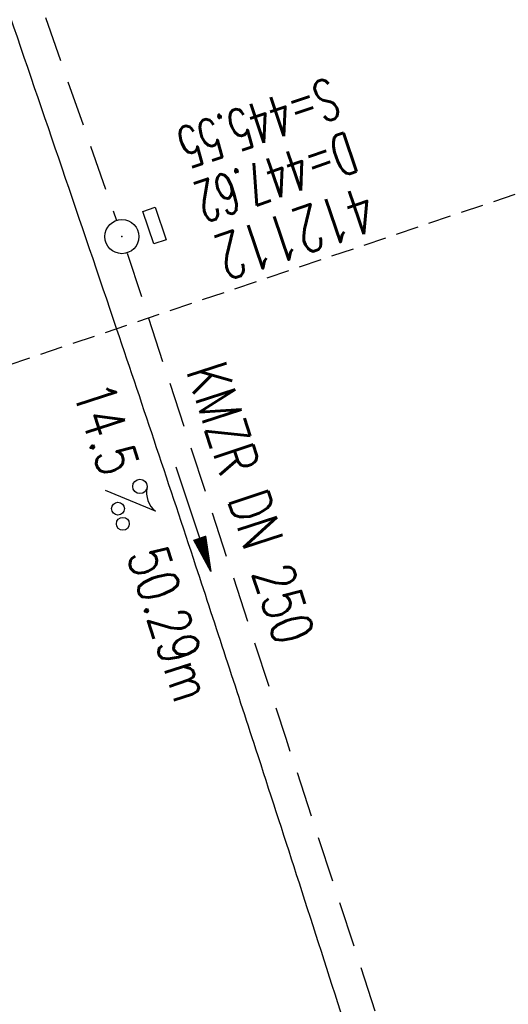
# Model space of a CAD drawing. Extents: x 447045 to 447634, y 442020 to 443192.
# Tile 20 of 24: x 447267 to 447289, y 443067 to 443110. Entities that reach past the tile are written whole.
import ezdxf
from ezdxf.enums import TextEntityAlignment as Align

# ---------------------------------------------------------------- set-up
doc = ezdxf.new("R2010")
doc.units = 0
doc.header["$LTSCALE"] = 2
doc.header["$MEASUREMENT"] = 0
for name, pattern in [('AUSGEZOGEN', [0]), ('GESTRICH-X2', [1.5, 1, -0.5]), ('GESTRICHELT', [0.75, 0.5, -0.25])]:
    doc.linetypes.add(name, pattern=pattern)
doc.layers.get('0').update_dxf_attribs({"linetype": 'AUSGEZOGEN'})
for name, color, linetype in [('FBR', 8, 'CONTINUOUS'), ('HEKTOM', 250, 'GESTRICHELT'), ('KANAL', 7, 'GESTRICH-X2'), ('PFEIL', 7, 'CONTINUOUS'), ('SCHACHTNR', 6, 'CONTINUOUS'), ('SCHLITZRINNE', 8, 'AUSGEZOGEN'), ('SCHSYMBOL', 7, 'AUSGEZOGEN'), ('TEXTO', 4, 'CONTINUOUS'), ('TEXTU', 4, 'CONTINUOUS')]:
    doc.layers.add(name, color=color, linetype=linetype)
doc.styles.add('ROMANS', font='romans.shx', dxfattribs={"width": 0.8})

# ---------------------------------------------------------------- blocks, each defined once
blk = doc.blocks.new('GST')
at = {"color": 0}
blk.add_circle((0, 0), 0.75, dxfattribs=at)
blk.add_point((0, 0), dxfattribs=at)
blk = doc.blocks.new('13')
blk.add_lwpolyline([(0.7551444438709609, 1.217819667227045), (-0.7477110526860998, 1.217819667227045), (-0.7477110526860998, 1.800570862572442), (0.7551444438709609, 1.800570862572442)], close=True)
at = {"rotation": 180}
blk.add_blockref('GST', (0, 0), dxfattribs=at)
blk = doc.blocks.new('PROM')
blk.add_line((1.566024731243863, 1.817237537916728), (0.0190527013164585, 0.0153243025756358))
for centre, radius in [((0.3173753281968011, 1.509743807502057), 0.3170057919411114), ((0.9430842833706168, 0.2908182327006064), 0.2830165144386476), ((1.644538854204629, 0.287494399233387), 0.2830165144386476)]:
    blk.add_circle(centre, radius)
blk.add_arc((0.9918717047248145, 2.681739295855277), 1.033048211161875, 239.1413865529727, 303.3549228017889)
blk = doc.blocks.new('PFEIL2')
at = {"color": 0}
for p, q in [((0.8796887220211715, 0.0024565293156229), (-2.401395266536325, -0.0115320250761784)), ((0.8808543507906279, -0.2709205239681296), (0.8785230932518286, 0.2758335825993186)), ((0.8785230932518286, 0.2758335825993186), (2.429089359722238, 0.0090619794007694)), ((0.9110887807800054, 0.2702307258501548), (0.8785706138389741, 0.2646884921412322)), ((0.9651190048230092, 0.2609349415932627), (0.8786494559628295, 0.2461975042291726)), ((1.01914922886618, 0.2516391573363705), (0.8787282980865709, 0.2277065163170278)), ((1.073179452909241, 0.24234337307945), (0.8788071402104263, 0.2092155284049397)), ((1.127209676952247, 0.2330475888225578), (0.8788859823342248, 0.1907245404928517)), ((1.181239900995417, 0.2237518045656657), (0.8789648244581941, 0.1722335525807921)), ((1.235270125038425, 0.2144560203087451), (0.8790436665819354, 0.1537425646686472)), ((1.289300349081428, 0.2051602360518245), (0.8791225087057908, 0.1352515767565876)), ((1.34333057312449, 0.195864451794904), (0.8792013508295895, 0.1167605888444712)), ((1.397360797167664, 0.1865686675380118), (0.8792801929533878, 0.0982696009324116)), ((1.451391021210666, 0.1772728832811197), (0.8793590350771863, 0.0797786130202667)), ((1.505421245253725, 0.1679770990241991), (0.8794378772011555, 0.0612876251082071)), ((1.559451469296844, 0.1586813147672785), (0.8795167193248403, 0.0427966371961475)), ((1.613481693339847, 0.1493855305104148), (0.8795955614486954, 0.024305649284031)), ((1.66751191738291, 0.140089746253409), (0.8796744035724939, 0.005814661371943)), ((1.721542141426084, 0.1307939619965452), (0.8797532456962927, -0.0126763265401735)), ((1.775572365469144, 0.1214981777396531), (0.8798320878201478, -0.0311673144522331)), ((1.82960258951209, 0.1122023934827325), (0.8799109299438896, -0.0496583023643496)), ((1.883632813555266, 0.1029066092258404), (0.8799897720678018, -0.0681492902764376)), ((1.937663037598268, 0.0936108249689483), (0.8800686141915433, -0.08664027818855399)), ((1.991693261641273, 0.0843150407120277), (0.8801474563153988, -0.105131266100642)), ((2.045723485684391, 0.0750192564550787), (0.8802262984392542, -0.1236222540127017)), ((2.099753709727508, 0.0657234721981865), (0.8803051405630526, -0.1421132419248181)), ((2.153783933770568, 0.056427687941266), (0.8803839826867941, -0.1606042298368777)), ((2.207814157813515, 0.0471319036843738), (0.8804628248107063, -0.1790952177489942)), ((2.261844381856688, 0.0378361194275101), (0.8805416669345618, -0.1975862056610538)), ((2.31587460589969, 0.0285403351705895), (0.8806205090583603, -0.2160771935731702)), ((2.36990482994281, 0.0192445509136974), (0.8806993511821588, -0.2345681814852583)), ((2.423935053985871, 0.009948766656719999), (0.8807781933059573, -0.2530591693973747)), ((2.429089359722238, 0.0090619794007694), (0.8808543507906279, -0.2709205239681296))]:
    blk.add_line(p, q, dxfattribs=at)

msp = doc.modelspace()

# ---------------------------------------------------------------- hatches: boundary and pattern name
at = {"layer": 'SCHLITZRINNE'}
h = msp.add_hatch(dxfattribs=at)
h.set_pattern_fill('_USER', color=256, scale=1.5, angle=45, style=0, pattern_type=0)
h.set_pattern_definition([(334.2695901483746, (447234.5127272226, 443158.8401483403), (0.6512059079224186, 1.35127009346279), [])])
edge = h.paths.add_edge_path()
edge.add_arc((464490.7175438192, 449190.2495547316), 18279.89343786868, 199.256988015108, 199.2725912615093)
edge.add_arc((412789.2576575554, 431110.164703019), 36491.72717792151, 19.26941265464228, 19.275929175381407, ccw=False)
edge.add_line((447233.134, 443161.2700000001), (447233.6060244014, 443161.4349028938))
edge.add_arc((464490.7175437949, 449190.249554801), 18280.39343786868, 199.2569880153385, 199.2725912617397)
edge.add_arc((438988.1613027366, 440271.6982763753), 8736.655536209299, 19.248465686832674, 19.281113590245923, ccw=False)
edge.add_arc((439684.884197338, 440514.9838708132), 7998.678116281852, 19.2238186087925, 19.248465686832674, ccw=False)
edge.add_arc((551443.6805055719, 479485.6081539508), 110359.837036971, 199.2238149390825, 199.2304511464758)
edge.add_arc((461591.9284848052, 448142.3628786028), 15198.20419267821, 199.2304511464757, 199.2954143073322)
edge.add_arc((434066.5644204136, 438505.5905611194), 13965.35264760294, 19.22764435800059, 19.29541436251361, ccw=False)
edge.add_arc((446515.3391800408, 442847.4484587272), 781.1301442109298, 18.874057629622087, 19.227644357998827, ccw=False)
edge.add_arc((443272.1578874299, 441738.6996315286), 4208.59989003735, 18.721726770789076, 18.874057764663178, ccw=False)
edge.add_arc((445875.7446372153, 442621.065670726), 1459.557549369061, 18.158793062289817, 18.72172677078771, ccw=False)
edge.add_arc((444728.6532720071, 442244.8351673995), 2666.772522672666, 17.742332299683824, 18.158793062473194, ccw=False)
edge.add_arc((445572.4217009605, 442514.803087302), 1780.867426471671, 17.477765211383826, 17.74233229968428, ccw=False)
edge.add_arc((445655.9223158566, 442541.0951066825), 1693.325305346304, 17.206445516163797, 17.477765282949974, ccw=False)
edge.add_arc((445949.7367177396, 442632.082078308), 1385.745182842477, 16.534274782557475, 17.206445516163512, ccw=False)
edge.add_arc((445777.9256488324, 442581.0775038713), 1564.967140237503, 15.901763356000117, 16.534274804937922, ccw=False)
edge.add_arc((444610.2498572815, 442248.4174516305), 2779.104473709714, 15.717077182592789, 15.901763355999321, ccw=False)
edge.add_arc((445469.3841440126, 442490.1855316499), 1886.600396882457, 15.492922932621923, 15.71707716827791, ccw=False)
edge.add_arc((444501.3018579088, 442221.8413207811), 2891.185847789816, 15.151693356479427, 15.49292293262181, ccw=False)
edge.add_arc((444653.0003013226, 442262.919567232), 2734.024020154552, 14.800793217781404, 15.15169336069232, ccw=False)
edge.add_arc((445305.3867260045, 442435.2971580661), 2059.248441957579, 14.553226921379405, 14.800793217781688, ccw=False)
edge.add_arc((445661.5778748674, 442527.7675625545), 1691.249922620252, 14.280051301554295, 14.55322700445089, ccw=False)
edge.add_arc((445825.2781955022, 442569.4335576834), 1522.330266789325, 13.754489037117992, 14.280051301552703, ccw=False)
edge.add_arc((444655.9725115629, 442283.2091768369), 2726.157571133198, 13.361751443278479, 13.754489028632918, ccw=False)
edge.add_arc((444873.7445731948, 442334.9361968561), 2502.326484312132, 13.156370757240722, 13.361751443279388, ccw=False)
edge.add_arc((445203.5665272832, 442412.0303197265), 2163.614179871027, 12.935498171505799, 13.156370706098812, ccw=False)
edge.add_arc((445591.1524972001, 442501.0521217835), 1765.936213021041, 12.36851844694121, 12.935498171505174, ccw=False)
edge.add_arc((445707.2559674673, 442526.5122554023), 1647.073964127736, 11.781436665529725, 12.368518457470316, ccw=False)
edge.add_arc((445429.9941138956, 442468.6829810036), 1930.302423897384, 11.594814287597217, 11.781436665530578, ccw=False)
edge.add_arc((442977.0603987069, 441965.3993853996), 4434.33480961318, 11.471684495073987, 11.59481397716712, ccw=False)
edge.add_arc((444371.6934236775, 442248.4229983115), 3011.273447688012, 11.050893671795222, 11.471684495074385, ccw=False)
edge.add_arc((446428.11335783, 442650.0465261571), 916.0015312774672, 10.287944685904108, 11.050893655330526, ccw=False)
edge.add_arc((445293.5438072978, 442444.106887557), 2069.110025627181, 9.832006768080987, 10.287944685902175, ccw=False)
edge.add_arc((438489.7745608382, 441264.9773509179), 8974.298105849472, 9.613081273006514, 9.832006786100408, ccw=False)
edge.add_arc((-516898.9809261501, 279448.6900894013), 977969.7495575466, 9.612262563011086, 9.613081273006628, ccw=False)
edge.add_arc((439111.8192036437, 441356.2794889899), 8345.741258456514, 9.603416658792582, 9.61227924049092, ccw=False)
edge.add_arc((371773.6318437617, 429962.7471930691), 76641.01236189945, 9.590854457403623, 9.603416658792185, ccw=False)
edge.add_arc((456011.6550815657, 444189.1683239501), 8789.8725663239, 189.5423691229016, 189.6519019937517)
edge.add_arc((455543.1851558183, 444109.4959913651), 8314.676026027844, 189.6519019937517, 189.6840918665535)
edge.add_arc((393564.9242098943, 433546.2457900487), 54557.31384556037, 9.66554402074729, 9.670449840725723, ccw=False)

# ---------------------------------------------------------------- linework, layer by layer
at = {"layer": 'FBR'}
for points in [[(447358.9473806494, 442729.41333027, 5.4597560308e-06), (447365.2088651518, 442692.4394217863, -2.781310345e-06), (447371.4703496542, 442655.4655133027, -2.6786460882e-06), (447379.8183651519, 442606.1674217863, 3.2175724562e-06), (447388.1663806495, 442556.8693302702)], [(447247.3080008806, 443165.7971051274), (447255.0237192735, 443143.7505937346, -6.4311372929e-06), (447259.1527563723, 443131.9519877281, 2.23068798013e-05), (447263.2817934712, 443120.1533817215, 0.0002456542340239), (447263.3216096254, 443120.0398034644, -3.67736460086e-05), (447263.5880256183, 443119.280850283, -0.0017066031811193), (447266.6445463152, 443110.4754591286, -0.0010633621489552), (447271.4716214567, 443096.3166433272, -0.0019912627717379), (447274.9413123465, 443085.9320292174, -0.0009070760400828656), (447277.5758631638, 443077.8921905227)], [(447245.544555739, 443066.6817207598, -9.463678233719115e-06), (447247.4897563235, 443060.8239488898, -0.0013013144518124), (447247.706, 443060.1669999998, -0.0020081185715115), (447251.6587311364, 443047.8854668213, -0.0021524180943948), (447255.2509999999, 443036.3969999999, -0.0022340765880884), (447258.8882538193, 443024.3960372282, -0.0022619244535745), (447262.374, 443012.5109999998, -0.0011749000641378), (447265.9870587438, 442999.8707952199, -0.0013149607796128), (447269.159, 442988.5609999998, -0.0009664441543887), (447272.6049340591, 442976.0550789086, -0.0010408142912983), (447275.7579999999, 442964.4299999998, -0.0014725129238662), (447278.6664149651, 442953.4895489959, -0.0013323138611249), (447281.8129999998, 442941.3799999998, -0.0020558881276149)], [(447277.5758631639, 443077.8921905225, -0.0006218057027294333), (447279.3650024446, 443072.3753371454, -0.0015577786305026), (447283.1965706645, 443060.3827020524, -0.001554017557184), (447286.9625203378, 443048.3373713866, -0.0015582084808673), (447290.6374836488, 443036.3209486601, -0.0015483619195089), (447294.2606118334, 443024.2053651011, -0.0015464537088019), (447297.8088838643, 443012.0668910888, -0.0015565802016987), (447301.25916288, 442999.9857396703, -0.0015519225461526), (447304.6337687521, 442987.8851587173, -0.0015413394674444), (447307.9561060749, 442975.6807065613, -0.0015441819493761), (447311.2043613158, 442963.4511096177, -0.0015560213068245), (447314.3525886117, 442951.2948101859, -0.0015582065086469), (447317.425168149, 442939.118631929, -0.0015466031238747)], [(447260.2966674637, 443071.8447351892, -0.006879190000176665), (447265.352, 443055.9239999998, -0.0001775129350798), (447279.0314349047, 443010.6373760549, -0.0035581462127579), (447279.697, 443008.3729999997, -0.0028446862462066), (447286.5328253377, 442983.9652793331, -0.0029198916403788), (447292.918, 442960.1109999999, -0.0027190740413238), (447299.1504147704, 442935.7298284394, -0.0028128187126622), (447304.9139999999, 442912.0959999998, -0.0032157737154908), (447310.6356405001, 442887.3412210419, -0.0031076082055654), (447316.232, 442861.6519999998, -0.0030639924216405), (447316.6831726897, 442859.4506596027, -0.0001451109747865), (447325.911, 442812.9099999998, -0.0060387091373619), (447329.0904439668, 442795.7656693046, -0.0031332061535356), (447334.6109999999, 442762.6169999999)]]:
    msp.add_lwpolyline(points, format="xyb", dxfattribs=at)
at = {"layer": 'FBR', "flags": 128}
msp.add_lwpolyline([(447263.5756395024, 443072.9923254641, -0.00152647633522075), (447268.585, 443057.4989999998, -0.0011543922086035), (447271.0728430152, 443049.661094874, -0.0011838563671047), (447273.4629999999, 443042.0069999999, -0.0029329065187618), (447278.1808704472, 443026.4497302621, -0.002759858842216), (447283.006, 443009.8609999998, -0.0008058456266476), (447285.4465338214, 443001.2417456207, -0.0009780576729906), (447287.4319999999, 442994.1329999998, -0.0014888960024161), (447291.982007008, 442977.5263820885, -0.0015310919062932), (447296.309, 442961.351, -0.0010802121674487), (447298.5634061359, 442952.7436456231, -0.0011919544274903), (447300.5709999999, 442944.9339999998, -0.0022932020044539), (447303.9532739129, 442931.3858386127, -0.0017136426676)], format="xyb", dxfattribs=at)
at = {"layer": 'HEKTOM'}
msp.add_line((447255.3440000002, 443090.9060000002), (447308.793462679, 443108.9278852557), dxfattribs=at)
at = {"layer": 'KANAL'}
for p, q in [((447255.4380000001, 443146.8129999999), (447271.4690000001, 443101.0939999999)), ((447271.938, 443099.656), (447278.9036520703, 443078.3568964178))]:
    msp.add_line(p, q, dxfattribs=at)
at = {"layer": 'KANAL', "flags": 128}
msp.add_lwpolyline([(447271.938, 443099.656), (447278.9036520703, 443078.3568964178), (447287.0939999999, 443053.3129999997)], dxfattribs=at)
at = {"layer": 'SCHLITZRINNE', "flags": 128}
for points in [[(447233.134, 443161.27, 6.808200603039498e-05), (447234.7765, 443156.5705, -0.000142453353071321), (447236.419, 443151.871, -0.0001075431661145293), (447237.5526180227, 443148.6222922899, 2.895591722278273e-05), (447241.762, 443136.553, 0.0002834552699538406), (447247.4469153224, 443120.285700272, -0.0002957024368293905), (447252.896, 443104.692, -0.001542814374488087), (447254.4694601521, 443100.135480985, -0.0006646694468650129), (447258.075, 443089.5429999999, -0.002456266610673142), (447262.6110188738, 443075.939146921, -0.001817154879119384), (447268.585, 443057.499, -0.001154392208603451), (447271.0728430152, 443049.6610948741, -0.001183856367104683), (447273.463, 443042.007, -0.002932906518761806), (447278.1808704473, 443026.4497302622, -0.002759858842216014), (447283.006, 443009.861, -0.0008058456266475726), (447285.4465338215, 443001.241745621, -0.0009780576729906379), (447287.432, 442994.133, -0.001488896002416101), (447291.982007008, 442977.5263820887, -0.00153109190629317), (447296.309, 442961.351, -0.001080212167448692), (447298.5634061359, 442952.7436456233, -0.0011919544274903), (447300.571, 442944.934, -0.002293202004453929), (447303.9532739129, 442931.3858386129, -0.001713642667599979), (447308.334, 442913.22, -0.0008961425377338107), (447310.3912526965, 442904.4893492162, -0.0009637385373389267), (447312.274, 442896.364, -0.002473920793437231), (447316.101540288, 442879.3132844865, -0.002561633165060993), (447319.632, 442862.81, -0.0008142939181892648), (447320.9057146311, 442856.6530390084, -0.0005372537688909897), (447322.811, 442847.316, -0.001836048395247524), (447327.1297547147, 442825.626489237, -0.003329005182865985), (447329.388, 442813.64, -0.001989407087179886), (447332.2641140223, 442797.4280008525, -0.0009552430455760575), (447338.055, 442763.63, -3.572296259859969e-06), (447340.3885389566, 442749.8518218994, -3.86703077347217e-05), (447340.604, 442748.579, -5.481294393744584e-05), (447343.4055, 442732.0105, 0.000477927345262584), (447346.2070000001, 442715.442, 0.0001404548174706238), (447346.9915, 442710.8370000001, -2.140567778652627e-05), (447347.776, 442706.232, -5.907971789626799e-05)], [(447249.67, 443103.0220000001, -0.003552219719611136), (447260.2584889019, 443071.959435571, -0.006928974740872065), (447265.352, 443055.924, -0.0001775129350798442), (447279.0314349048, 443010.6373760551, -0.00355814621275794), (447279.697, 443008.373, -0.002844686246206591), (447286.5328253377, 442983.9652793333, -0.002919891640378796), (447292.9179999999, 442960.111, -0.002719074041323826), (447299.1504147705, 442935.7298284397, -0.002812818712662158), (447304.914, 442912.096, -0.003215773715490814), (447310.6356405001, 442887.341221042, -0.003107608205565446), (447316.232, 442861.652, -0.003063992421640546), (447316.6831726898, 442859.4506596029, -0.000145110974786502), (447325.911, 442812.91, -0.006038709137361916), (447329.0904439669, 442795.7656693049, -0.003133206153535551), (447334.611, 442762.617)]]:
    msp.add_lwpolyline(points, format="xyb", dxfattribs=at)
at = {"layer": 'SCHLITZRINNE'}
msp.add_lwpolyline([(447253.5935560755, 443104.2093564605, -0.001323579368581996), (447254.9425761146, 443100.2972254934, -0.0006646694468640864), (447258.548544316, 443089.7034860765, -0.002456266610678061), (447263.0861170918, 443076.0949727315, -0.001739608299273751), (447268.8089724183, 443058.4393266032, -0.001154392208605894)], format="xyb", dxfattribs=at)

# ---------------------------------------------------------------- block references
at = {"layer": 'PFEIL', "rotation": 288.0908999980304}
msp.add_blockref('PFEIL2', (447274.8483739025, 443087.981848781), dxfattribs=at)
at = {"layer": 'SCHSYMBOL', "rotation": 288.7101999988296}
msp.add_blockref('13', (447271.7040000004, 443100.3839999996), dxfattribs=at)
at = {"layer": 'TEXTU', "rotation": 288.0908999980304}
msp.add_blockref('PROM', (447270.9635341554, 443089.245370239), dxfattribs=at)

# ---------------------------------------------------------------- texts
at = {"layer": 'SCHACHTNR', "style": 'ROMANS'}
for s, height, width, p in [('S=445.55', 1.8, 0.6, (447280.8320276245, 443107.3803548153)), ('D=447.62', 1.8, 0.6, (447281.6140276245, 443105.0053548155)), ('412112', 2, 0.7, (447282.4260276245, 443102.6303548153))]:
    msp.add_text(s, height=height, rotation=198.7102000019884, dxfattribs=dict(at, width=width)).set_placement(p)
at = {"layer": 'TEXTO', "style": 'ROMANS', "width": 0.75}
msp.add_text('KMZR DN 250', height=1.799999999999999, rotation=288.0908999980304, dxfattribs=at).set_placement((447276.4995341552, 443088.4083702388), align=Align.CENTER)
at = {"layer": 'TEXTU', "style": 'ROMANS', "width": 0.75}
for s, height, p in [('14.5', 1.8, (447269.5305341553, 443093.596370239)), ('50.29m', 1.799999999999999, (447271.9055341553, 443086.4083702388))]:
    msp.add_text(s, height=height, rotation=288.0908999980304, dxfattribs=at).set_placement(p)

doc.saveas('drawing.dxf')
